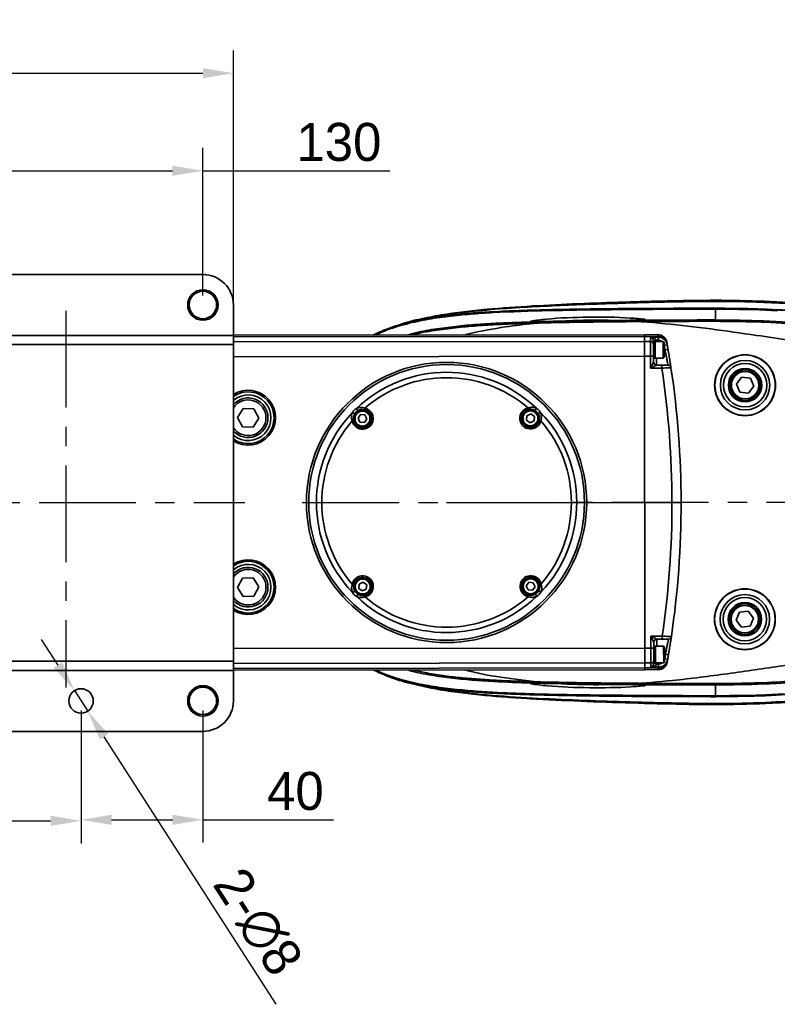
# Model space of a CAD drawing. Header units: millimetres. Extents: x 609 to 1177, y -109 to 470.
# Tile 39 of 40: x 821 to 871, y 369 to 434. Entities that reach past the tile are written whole.
import ezdxf

# ---------------------------------------------------------------- set-up
doc = ezdxf.new("R2010")
doc.units = ezdxf.units.MM
doc.header["$PDSIZE"] = -1
doc.linetypes.add('CENTER', pattern=[10.16, 6.35, -1.27, 1.27, -1.27])
doc.layers.add('中心线层', color=4, linetype='CENTER')
doc.dimstyles.new('ISO-25', dxfattribs={"dimtxt": 2.5, "dimasz": 2, "dimexe": 1.5, "dimexo": 0.625, "dimtad": 1, "dimdec": 1, "dimlfac": 5, "dimtxsty": 'Standard', "dimcen": 2.5, "dimclrd": 1, "dimclre": 1, "dimadec": 0, "dimazin": 0, "dimtfac": 1, "dimtdec": 1, "dimtmove": 0, "dimatfit": 3, "dimfxl": 1, "dimarcsym": 0})

# ---------------------------------------------------------------- blocks, each defined once
blk = doc.blocks.new('*D69')
at = {"color": 1, "lineweight": -2, "transparency": 16777216}
for p, q in [((797.346, 415.237), (797.346, 431.621)), ((835.346, 414.525), (835.346, 431.621)), ((799.346, 430.121), (833.346, 430.121))]:
    blk.add_line(p, q, dxfattribs=at)
at = {"color": 1, "transparency": 16777216}
for points in [[(799.346, 430.454), (799.346, 429.787), (797.346, 430.121)], [(833.346, 430.454), (833.346, 429.787), (835.346, 430.121)]]:
    blk.add_solid(points, dxfattribs=at)
at = {"layer": 'Defpoints', "color": 0, "transparency": 16777216}
for p in [(835.346, 430.121), (797.346, 414.612), (835.346, 413.9)]:
    blk.add_point(p, dxfattribs=at)
at = {"color": 0, "transparency": 16777216, "insert": (816.346, 431.996), "char_height": 2.5, "attachment_point": 5}
blk.add_mtext('190', dxfattribs=at)
blk = doc.blocks.new('*D73')
at = {"color": 1, "lineweight": -2, "transparency": 16777216}
for p, q in [((823.831, 391.255), (822.749, 392.937)), ((824.913, 389.573), (825.779, 388.227)), ((838.164, 368.975), (826.861, 386.545))]:
    blk.add_line(p, q, dxfattribs=at)
at = {"color": 1, "transparency": 16777216}
for points in [[(824.111, 391.435), (823.551, 391.075), (824.913, 389.573)], [(827.141, 386.726), (826.58, 386.365), (825.779, 388.227)]]:
    blk.add_solid(points, dxfattribs=at)
at = {"layer": 'Defpoints', "color": 0, "transparency": 16777216}
for p in [(824.913, 389.573), (825.779, 388.227)]:
    blk.add_point(p, dxfattribs=at)
at = {"color": 0, "transparency": 16777216, "insert": (836.923, 374.37), "char_height": 2.5, "attachment_point": 5, "rotation": 302.75371}
blk.add_mtext('2-∅8', dxfattribs=at)
blk = doc.blocks.new('*D76')
at = {"color": 1, "lineweight": -2, "transparency": 16777216}
for p, q in [((807.346, 415.525), (807.346, 425.215)), ((833.346, 415.525), (833.346, 425.215)), ((809.346, 423.715), (831.346, 423.715)), ((833.346, 423.715), (845.61, 423.715))]:
    blk.add_line(p, q, dxfattribs=at)
at = {"color": 1, "transparency": 16777216}
for points in [[(809.346, 424.049), (809.346, 423.382), (807.346, 423.715)], [(831.346, 424.049), (831.346, 423.382), (833.346, 423.715)]]:
    blk.add_solid(points, dxfattribs=at)
at = {"layer": 'Defpoints', "color": 0, "transparency": 16777216}
for p in [(833.346, 423.715), (807.346, 414.9), (833.346, 414.9)]:
    blk.add_point(p, dxfattribs=at)
at = {"color": 0, "transparency": 16777216, "insert": (842.277, 425.59), "char_height": 2.5, "attachment_point": 5}
blk.add_mtext('130', dxfattribs=at)
blk = doc.blocks.new('*D77')
at = {"color": 1, "lineweight": -2, "transparency": 16777216}
for p, q in [((803.346, 388.275), (803.346, 379.525)), ((825.346, 388.275), (825.346, 379.525)), ((805.346, 381.025), (823.346, 381.025))]:
    blk.add_line(p, q, dxfattribs=at)
at = {"color": 1, "transparency": 16777216}
for points in [[(805.346, 381.359), (805.346, 380.692), (803.346, 381.025)], [(823.346, 381.359), (823.346, 380.692), (825.346, 381.025)]]:
    blk.add_solid(points, dxfattribs=at)
at = {"layer": 'Defpoints', "color": 0, "transparency": 16777216}
for p in [(803.346, 388.9), (825.346, 388.9), (825.346, 381.025)]:
    blk.add_point(p, dxfattribs=at)
at = {"color": 0, "transparency": 16777216, "insert": (814.346, 382.9), "char_height": 2.5, "attachment_point": 5}
blk.add_mtext('110', dxfattribs=at)
blk = doc.blocks.new('*D78')
at = {"color": 1, "lineweight": -2, "transparency": 16777216}
for p, q in [((825.346, 388.275), (825.346, 379.594)), ((833.346, 388.275), (833.346, 379.594)), ((827.346, 381.094), (831.346, 381.094)), ((833.346, 381.094), (841.92, 381.094))]:
    blk.add_line(p, q, dxfattribs=at)
at = {"color": 1, "transparency": 16777216}
for points in [[(827.346, 381.427), (827.346, 380.761), (825.346, 381.094)], [(831.346, 381.427), (831.346, 380.761), (833.346, 381.094)]]:
    blk.add_solid(points, dxfattribs=at)
at = {"layer": 'Defpoints', "color": 0, "transparency": 16777216}
for p in [(825.346, 388.9), (833.346, 388.9), (833.346, 381.094)]:
    blk.add_point(p, dxfattribs=at)
at = {"color": 0, "transparency": 16777216, "insert": (839.42, 382.969), "char_height": 2.5, "attachment_point": 5}
blk.add_mtext('40', dxfattribs=at)

msp = doc.modelspace()

# ---------------------------------------------------------------- linework, layer by layer
at = {"color": 7, "linetype": 'Continuous', "lineweight": 35}
for p, q in [((833.34589, 416.90005), (799.34589, 416.90005)), ((797.34589, 412.90005), (835.34589, 412.90005)), ((835.34589, 412.30005), (797.34589, 412.30005)), ((797.34589, 391.50005), (835.34589, 391.50005)), ((797.34589, 390.90005), (835.34589, 390.90005)), ((799.34589, 386.90005), (833.34589, 386.90005))]:
    msp.add_line(p, q, dxfattribs=at)
at = {"linetype": 'Continuous', "lineweight": 35}
for p, q in [((835.34589, 412.90005), (835.34589, 414.90005)), ((866.99348, 414.62708), (866.99348, 413.9176)), ((872.60608, 414.48519), (869.85021, 414.6332)), ((835.34589, 412.9149), (862.33102, 412.95129)), ((835.34589, 412.90005), (835.34589, 412.30005)), ((862.33118, 412.83477), (835.34589, 412.79838)), ((862.33102, 412.95129), (863.21349, 412.95248)), ((862.33118, 412.83477), (862.33102, 412.95129)), ((863.2322, 412.83599), (862.33118, 412.83477)), ((862.33161, 412.51207), (862.33118, 412.83477)), ((862.73125, 412.78398), (863.24128, 412.78467)), ((862.73161, 412.51261), (862.73125, 412.78398)), ((863.12374, 412.5884), (862.92768, 412.54967)), ((863.24155, 412.58856), (863.12374, 412.5884)), ((863.2322, 412.83599), (863.21349, 412.95248)), ((863.24128, 412.78467), (863.2322, 412.83599)), ((863.24155, 412.58856), (863.24128, 412.78467)), ((835.34589, 412.47567), (862.33161, 412.51207)), ((835.34589, 391.50005), (835.34589, 412.30005)), ((862.33161, 412.51207), (862.73161, 412.51261)), ((862.33293, 411.53149), (862.33161, 412.51207)), ((862.73293, 411.53203), (862.73161, 412.51261)), ((863.13162, 412.50841), (862.93162, 412.50814)), ((862.93162, 412.50814), (862.93163, 412.5021)), ((863.03163, 412.50223), (862.93163, 412.5021)), ((862.93211, 412.14417), (862.93163, 412.5021)), ((862.93211, 412.14417), (862.93293, 411.5323)), ((863.57163, 412.50296), (863.03163, 412.50223)), ((863.03311, 411.40223), (863.03163, 412.50223)), ((863.13162, 412.50841), (863.13163, 412.50237)), ((863.63171, 412.44304), (863.57163, 412.50296)), ((863.57311, 411.40296), (863.57163, 412.50296)), ((863.63171, 412.44304), (863.63303, 411.46304)), ((863.69032, 411.95312), (863.63237, 411.95304)), ((863.63877, 412.25005), (863.83574, 412.28475)), ((863.69032, 411.95312), (863.88746, 411.98683)), ((863.80489, 412.45833), (863.82378, 412.35243)), ((862.33293, 411.53149), (835.34589, 411.49509)), ((862.73293, 411.53203), (862.33293, 411.53149)), ((862.35877, 392.37111), (862.33293, 411.53149)), ((862.73293, 411.53203), (862.93293, 411.5323)), ((862.73399, 410.75183), (862.73293, 411.53203)), ((862.93293, 411.5323), (862.93345, 411.1521)), ((862.93311, 411.4021), (863.03311, 411.40223)), ((863.03311, 411.40223), (863.57311, 411.40296)), ((863.13311, 411.40237), (863.13372, 410.95237)), ((863.57311, 411.40296), (863.63303, 411.46304)), ((862.73399, 410.75183), (862.93345, 411.1521)), ((863.13372, 410.95237), (862.73399, 410.75183)), ((863.47852, 410.75283), (862.73399, 410.75183)), ((863.13372, 410.95237), (863.47825, 410.95283)), ((863.47825, 410.95283), (863.47852, 410.75283)), ((868.72104, 410.16554), (868.37292, 409.70495)), ((869.29398, 410.09436), (868.72104, 410.16554)), ((869.51881, 409.56259), (869.29398, 410.09436)), ((868.37292, 409.70495), (868.59775, 409.17317)), ((869.17069, 409.10199), (869.51881, 409.56259)), ((868.59775, 409.17317), (869.17069, 409.10199)), ((835.6234, 407.52019), (835.98892, 408.10874)), ((835.98892, 408.10874), (836.68138, 408.08646)), ((836.68138, 408.08646), (837.00833, 407.47564)), ((843.95675, 408.02666), (843.97905, 408.12414)), ((854.71852, 408.04117), (854.69597, 408.1386)), ((835.95034, 406.90936), (835.6234, 407.52019)), ((837.00833, 407.47564), (836.6428, 406.88708)), ((843.53538, 407.46644), (843.70056, 407.70318)), ((843.65782, 407.20501), (843.53538, 407.46644)), ((843.70056, 407.70318), (843.98818, 407.6785)), ((844.11062, 407.41708), (843.94544, 407.18033)), ((843.98818, 407.6785), (844.11062, 407.41708)), ((854.59243, 407.3342), (854.61711, 407.62182)), ((854.61711, 407.62182), (854.87853, 407.74425)), ((854.87853, 407.74425), (855.11528, 407.57907)), ((855.11528, 407.57907), (855.0906, 407.29145)), ((836.6428, 406.88708), (835.95034, 406.90936)), ((843.23846, 407.30643), (843.14104, 407.28387)), ((843.94544, 407.18033), (843.65782, 407.20501)), ((854.82918, 407.16902), (854.59243, 407.3342)), ((855.0906, 407.29145), (854.82918, 407.16902)), ((855.43876, 407.32288), (855.53624, 407.30059)), ((835.95034, 396.95818), (835.6234, 396.34735)), ((836.6428, 396.98045), (835.95034, 396.95818)), ((837.00833, 396.3919), (836.6428, 396.98045)), ((836.68138, 395.78107), (837.00833, 396.3919)), ((843.25297, 396.54466), (843.15549, 396.56695)), ((843.57645, 396.28847), (843.60113, 396.57608)), ((843.60113, 396.57608), (843.86255, 396.69852)), ((843.86255, 396.69852), (844.0993, 396.53334)), ((844.0993, 396.53334), (844.07462, 396.24572)), ((854.58111, 396.45046), (854.74629, 396.6872)), ((854.70355, 396.18903), (854.58111, 396.45046)), ((854.74629, 396.6872), (855.03391, 396.66252)), ((855.15635, 396.4011), (854.99117, 396.16435)), ((855.03391, 396.66252), (855.15635, 396.4011)), ((855.45327, 396.56111), (855.55069, 396.58366)), ((835.6234, 396.34735), (835.98892, 395.7588)), ((835.98892, 395.7588), (836.68138, 395.78107)), ((843.8132, 396.12328), (843.57645, 396.28847)), ((844.07462, 396.24572), (843.8132, 396.12328)), ((843.97321, 395.82636), (843.99576, 395.72894)), ((854.99117, 396.16435), (854.70355, 396.18903)), ((854.73498, 395.84088), (854.71268, 395.74339)), ((868.35735, 394.19466), (868.58325, 394.72599)), ((868.58325, 394.72599), (869.15633, 394.79602)), ((869.15633, 394.79602), (869.50353, 394.33473)), ((868.70455, 393.73337), (868.35735, 394.19466)), ((869.27763, 393.8034), (868.70455, 393.73337)), ((869.50353, 394.33473), (869.27763, 393.8034)), ((862.75772, 393.15185), (863.50225, 393.15285)), ((862.95826, 392.75212), (862.75772, 393.15185)), ((862.75772, 393.15185), (863.15799, 392.95239)), ((862.75877, 392.37165), (862.75772, 393.15185)), ((863.50252, 392.95285), (863.50225, 393.15285)), ((862.95826, 392.75212), (862.95877, 392.37192)), ((863.0586, 392.50225), (862.9586, 392.50212)), ((863.5986, 392.50298), (863.0586, 392.50225)), ((863.06008, 391.40225), (863.0586, 392.50225)), ((863.50252, 392.95285), (863.15799, 392.95239)), ((863.15799, 392.95239), (863.1586, 392.50239)), ((863.65868, 392.44306), (863.5986, 392.50298)), ((863.60008, 391.40298), (863.5986, 392.50298)), ((835.34589, 392.33468), (862.35877, 392.37111)), ((862.35877, 392.37111), (862.75877, 392.37165)), ((862.3601, 391.39053), (862.35877, 392.37111)), ((862.75877, 392.37165), (862.95877, 392.37192)), ((862.76009, 391.39107), (862.75877, 392.37165)), ((862.95877, 392.37192), (862.9596, 391.76005)), ((863.65868, 392.44306), (863.66, 391.46306)), ((863.71729, 391.95314), (863.65934, 391.95306)), ((863.71729, 391.95314), (863.91452, 391.91996)), ((835.34589, 391.50005), (835.34589, 390.90005)), ((862.3601, 391.39053), (835.34589, 391.3541)), ((862.76009, 391.39107), (862.3601, 391.39053)), ((862.36053, 391.06782), (862.3601, 391.39053)), ((862.76046, 391.11969), (862.76009, 391.39107)), ((863.15243, 391.31634), (862.95626, 391.35453)), ((862.96008, 391.40212), (862.9596, 391.76005)), ((862.96008, 391.40212), (863.06008, 391.40225)), ((862.96008, 391.40212), (862.96009, 391.39608)), ((863.16009, 391.39635), (862.96009, 391.39608)), ((863.06008, 391.40225), (863.60008, 391.40298)), ((863.15243, 391.31634), (863.27023, 391.3165)), ((863.16008, 391.40239), (863.16009, 391.39635)), ((863.27023, 391.3165), (863.2705, 391.12038)), ((863.60008, 391.40298), (863.66, 391.46306)), ((863.66655, 391.65608), (863.8636, 391.6219)), ((863.85182, 391.55419), (863.83323, 391.44824)), ((835.34589, 391.03139), (862.36053, 391.06782)), ((862.36069, 390.95131), (835.34589, 390.91488)), ((835.34589, 388.90005), (835.34589, 390.90005)), ((844.60864, 390.92737), (845.17008, 390.65593)), ((862.36053, 391.06782), (863.26156, 391.06904)), ((862.36069, 390.95131), (862.36053, 391.06782)), ((863.24316, 390.9525), (862.36069, 390.95131)), ((863.2705, 391.12038), (862.76046, 391.11969)), ((863.24316, 390.9525), (863.26156, 391.06904)), ((863.26156, 391.06904), (863.2705, 391.12038)), ((866.99318, 389.23895), (866.99273, 389.94849)), ((866.65967, 388.71183), (866.87611, 388.6916)), ((866.96348, 388.69147), (866.74697, 388.71146)), ((866.87611, 388.6916), (866.96348, 388.69147)), ((867.15475, 388.69177), (866.99322, 388.70592)), ((866.99322, 388.69415), (867.02377, 388.69149)), ((867.02377, 388.69149), (867.15475, 388.69177)), ((867.21505, 388.69198), (867.36786, 388.69272)), ((867.42816, 388.69309), (867.64647, 388.69485)), ((867.72348, 388.69561), (868.80898, 388.7147)), ((867.98804, 389.19493), (869.23752, 389.22822)), ((868.80898, 388.7147), (868.63477, 388.73013)), ((869.45967, 388.78031), (869.45866, 388.7848)), ((869.91594, 388.75588), (870.09093, 388.76298)), ((870.09093, 388.76298), (870.06245, 388.76496)), ((870.27082, 388.7648), (870.37963, 388.76969)), ((870.48106, 388.7744), (870.60888, 388.78053)), ((870.63012, 388.78827), (870.77683, 388.78894)), ((870.77683, 388.78894), (870.89937, 388.79532))]:
    msp.add_line(p, q, dxfattribs=at)
msp.add_line((849.34587, 401.93377), (864.74587, 401.93377))
at = {"linetype": 'Continuous', "lineweight": 35, "flags": 128}
for points in [[(871.0663, 414.52473), (869.8876, 414.57522), (868.52992, 414.612), (866.99348, 414.62708)], [(866.99318, 389.23895), (867.93952, 389.24487), (869.03724, 389.26505), (870.28618, 389.30591), (871.54251, 389.36674)]]:
    msp.add_lwpolyline(points, dxfattribs=at)
at = {"color": 7, "linetype": 'Continuous', "lineweight": 35}
for centre, radius in [((833.34589, 414.90005), 1), ((833.34589, 414.90005), 0.9), ((825.34589, 388.90005), 0.8), ((833.34589, 388.90005), 1), ((833.34589, 388.90005), 0.9)]:
    msp.add_circle(centre, radius, dxfattribs=at)
at = {"linetype": 'Continuous', "lineweight": 35}
for centre, radius in [((868.94587, 409.63377), 2), ((868.94587, 409.63377), 1.98246), ((868.94587, 409.63377), 1.62314), ((849.34587, 401.93377), 9.2), ((849.34587, 401.93377), 9.05355), ((868.94587, 409.63377), 1.4249), ((868.94587, 409.63377), 1.1), ((868.94587, 409.63377), 1), ((868.94587, 409.63377), 0.9), ((843.823, 407.44176), 0.58), ((854.85386, 407.45663), 0.58), ((843.823, 407.44176), 0.55), ((843.823, 407.44176), 0.49), ((854.85386, 407.45663), 0.55), ((854.85386, 407.45663), 0.49), ((843.83788, 396.4109), 0.58), ((843.83788, 396.4109), 0.55), ((843.83788, 396.4109), 0.49), ((854.86873, 396.42578), 0.58), ((854.86873, 396.42578), 0.55), ((854.86873, 396.42578), 0.49), ((868.93044, 394.26469), 2), ((868.93044, 394.26469), 1.98246), ((868.93044, 394.26469), 1.62314), ((868.93044, 394.26469), 1.4249), ((868.93044, 394.26469), 1.1), ((868.93044, 394.26469), 1), ((868.93044, 394.26469), 0.9)]:
    msp.add_circle(centre, radius, dxfattribs=at)
at = {"color": 7, "linetype": 'Continuous', "lineweight": 35}
for centre, radius, start, end in [((833.34589, 414.90005), 2, 0, 90), ((833.34589, 388.90005), 2, 270, 0), ((833.54589, 386.70916), 0.2, 95.2083991, 107.4740374)]:
    msp.add_arc(centre, radius, start, end, dxfattribs=at)
at = {"linetype": 'Continuous', "lineweight": 35}
for centre, radius, start, end in [((833.54589, 417.09094), 0.2, 252.5290335, 264.808547), ((863.2143, 412.35248), 0.6, 10.1608224, 90.0772658), ((863.24212, 412.24449), 0.59159, 10.5133171, 90.9605358), ((862.7338, 412.31453), 0.19809, 0.6445333, 90.633517), ((804.74591, 401.87362), 59.8, 9.7037261, 9.9924716), ((804.74591, 401.87362), 60, 9.9924716, 10.0581023), ((804.74591, 401.87362), 60, 9.7037261, 9.9924716), ((863.13345, 411.15237), 0.2, 180.0772658, 270.0772658), ((804.74591, 401.87362), 59.4, 351.5576416, 8.5968901), ((863.88295, 410.75338), 0.2, 8.5394832, 90.0772658), ((804.74591, 401.87362), 60, 351.6150485, 8.5394832), ((849.34587, 401.93377), 8.54645, 46.3647595, 133.7897721), ((849.34587, 401.93377), 8.19289, 49.2304897, 130.924042), ((836.31586, 407.49791), 1.8, 237.3929186, 122.6070814), ((836.31586, 407.49791), 1.7, 235.2097777, 124.7902223), ((836.31586, 407.49791), 1.5, 229.7105089, 130.2894911), ((836.31586, 407.49791), 1.3, 221.7433649, 138.2566351), ((836.31586, 407.49791), 1.17, 213.9999241, 146.0000759), ((843.823, 407.44176), 0.7, 193.0353027, 77.119229), ((843.823, 407.44176), 0.6, 193.0353027, 77.119229), ((843.6347, 408.1433), 0.207, 191.1388766, 239.4405817), ((854.85386, 407.45663), 0.7, 103.0353027, 347.119229), ((854.85386, 407.45663), 0.6, 103.0353027, 347.119229), ((855.04026, 408.15868), 0.207, 300.71395, 349.0156551), ((849.34587, 401.93377), 8.54645, 136.3647595, 223.7897721), ((843.12095, 407.62816), 0.207, 30.71395, 79.0156551), ((855.5554, 407.64493), 0.207, 101.1388766, 149.4405817), ((849.34587, 401.93377), 8.54645, 316.3647595, 43.7897721), ((849.34587, 401.93377), 8.19289, 139.2304897, 220.924042), ((849.34587, 401.93377), 8.19289, 319.2304897, 40.924042), ((836.31586, 396.36962), 1.8, 237.3929186, 122.6070814), ((836.31586, 396.36962), 1.7, 235.2097778, 124.7902222), ((836.31586, 396.36962), 1.5, 229.710509, 130.289491), ((836.31586, 396.36962), 1.3, 221.7433651, 138.2566349), ((836.31586, 396.36962), 1.17, 213.9999243, 146.0000757), ((843.83788, 396.4109), 0.7, 283.0353027, 167.119229), ((854.86873, 396.42578), 0.7, 13.0353027, 257.119229), ((854.86873, 396.42578), 0.6, 13.0353027, 257.119229), ((843.83788, 396.4109), 0.6, 283.0353027, 167.119229), ((843.13633, 396.22261), 0.207, 281.1388766, 329.4405817), ((843.65147, 395.70886), 0.207, 120.71395, 169.0156551), ((849.34587, 401.93377), 8.54645, 226.3647595, 313.7897721), ((849.34587, 401.93377), 8.19289, 229.2304897, 310.924042), ((855.05703, 395.72424), 0.207, 11.1388766, 59.4405817), ((855.57078, 396.23938), 0.207, 210.71395, 259.0156551), ((863.15826, 392.75239), 0.2, 90.0772658, 180.0772658), ((863.90668, 393.1534), 0.2, 270.0772658, 351.6150485), ((804.74591, 401.87362), 59.8, 350.1620601, 350.4508056), ((804.74591, 401.87362), 60, 350.1620601, 350.4508056), ((862.76175, 391.58915), 0.19809, 269.5210147, 359.5099984), ((863.24235, 391.5525), 0.6, 270.0772658, 349.9937092), ((863.26988, 391.66057), 0.59159, 269.1939959, 349.6412146), ((804.74591, 401.87362), 60, 350.0964294, 350.1620601)]:
    msp.add_arc(centre, radius, start, end, dxfattribs=at)
for centre, major_axis, ratio, start_param, end_param in [((862.73151, 412.58787), (-0.15789, 0.18231), 0.67433497, 4.00189705, 5.37529781), ((862.73151, 412.58787), (0.3993, -0.0508), 0.48418546, 0.25957306, 1.63297382), ((862.73162, 412.50787), (-0.00029, 0.21181), 0.94426287, 4.71238898, 4.90978454), ((862.73162, 412.50787), (0.00055, -0.40792), 0.98058068, 1.57079633, 1.76819189), ((862.7602, 391.31581), (0.15739, 0.18274), 0.67433497, 4.04948015, 5.42288092), ((862.7602, 391.31581), (0.39916, 0.05187), 0.48418546, 4.65021148, 6.02361225), ((862.76009, 391.39581), (-0.00029, 0.21181), 0.94426287, 4.51499342, 4.71238898), ((862.76009, 391.39581), (0.00055, -0.40792), 0.98058068, 1.37340077, 1.57079633)]:
    msp.add_ellipse(centre, major_axis=major_axis, ratio=ratio, start_param=start_param, end_param=end_param, dxfattribs=at)
for points, knots in [([(866.99322, 415.21221), (866.05791, 415.20308), (864.18728, 415.18481), (861.31329, 415.10316), (858.37103, 415.0027), (855.36082, 414.86588), (852.3549, 414.66746), (849.85452, 414.40702), (847.87944, 414.04657), (846.84353, 413.81031), (846.31826, 413.62523), (846.26654, 413.60701)], [0, 0, 0, 0, 0.134641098, 0.269285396, 0.413860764, 0.558436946, 0.703010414, 0.847560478, 0.919839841, 0.992106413, 1, 1, 1, 1]), ([(847.454, 413.88549), (847.80649, 413.97365), (848.85534, 414.23598), (850.64509, 414.44863), (852.78695, 414.64982), (854.9358, 414.78387), (857.08581, 414.88533), (859.23676, 414.96747), (862.00972, 415.05382), (865.40456, 415.14351), (869.4237, 415.14109), (873.10227, 414.91992), (876.43075, 414.5491), (878.90905, 414.13522), (880.87191, 413.70847), (882.10184, 413.38399), (882.97035, 413.13079), (883.46402, 412.97658), (883.80819, 412.86413), (884.07744, 412.76536), (884.21767, 412.70248), (884.22677, 412.6878), (884.22965, 412.68315)], [0, 0, 0, 0, 0.02889602, 0.0859813, 0.14307274, 0.20016746, 0.25726173, 0.31435647, 0.37145101, 0.47802645, 0.5845936, 0.69115425, 0.77107992, 0.85099915, 0.89096394, 0.93087122, 0.95221573, 0.96294627, 0.97365751, 0.98435688, 0.99504864, 1, 1, 1, 1]), ([(883.11629, 413.13009), (883.07238, 413.14439), (882.71047, 413.26225), (881.96705, 413.4744), (880.92533, 413.74081), (879.85449, 413.98312), (878.77935, 414.19861), (877.35203, 414.45082), (875.56839, 414.70899), (873.07278, 414.97544), (870.21322, 415.17034), (868.06654, 415.19825), (866.99322, 415.21221)], [0, 0, 0, 0, 0.00884098, 0.07287494, 0.14003332, 0.20721681, 0.27440369, 0.34158526, 0.47355075, 0.60551672, 0.80276092, 1, 1, 1, 1]), ([(866.99322, 414.6891), (865.77664, 414.68662), (863.34326, 414.68167), (859.69208, 414.65459), (856.03671, 414.60198), (853.10788, 414.51144), (850.90746, 414.3682), (849.43443, 414.2243), (847.9581, 414.01104), (846.49032, 413.67976), (845.34717, 413.31705), (844.72674, 413.0095), (844.56096, 412.92733)], [0, 0, 0, 0, 0.16123539, 0.3224998, 0.48390213, 0.64574288, 0.71077078, 0.77610335, 0.8418715, 0.90827507, 0.97549175, 1, 1, 1, 1]), ([(866.99337, 414.62708), (865.77753, 414.62461), (863.34569, 414.61966), (859.69689, 414.59262), (856.04448, 414.5401), (853.11861, 414.44977), (850.92137, 414.30707), (849.4517, 414.16382), (847.97989, 413.95207), (846.51888, 413.62208), (845.41743, 413.27761), (844.83479, 412.99134), (844.70489, 412.92752)], [0, 0, 0, 0, 0.16226485, 0.32455333, 0.48697337, 0.64977101, 0.71514875, 0.78079286, 0.84682101, 0.91340038, 0.9806925, 1, 1, 1, 1]), ([(857.07987, 414.6086), (856.89782, 414.60529), (856.41122, 414.59644), (855.59997, 414.57778), (854.58344, 414.54943), (853.65055, 414.51876), (853.04283, 414.48685), (852.82213, 414.47526)], [0, 0, 0, 0, 0.128220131, 0.3427282, 0.571449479, 0.844364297, 1, 1, 1, 1]), ([(869.71999, 414.63918), (868.68122, 414.65995), (866.87465, 414.69607), (865.06779, 414.68341), (864.29985, 414.67803)], [0, 0, 0, 0, 0.574989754, 1, 1, 1, 1]), ([(866.99323, 389.17699), (867.96533, 389.18722), (869.89539, 389.20753), (872.76612, 389.36633), (875.58781, 389.6258), (878.35599, 390.00473), (881.06436, 390.51611), (883.70182, 391.18726), (885.89943, 391.94174), (887.66398, 392.72462), (889.02754, 393.45778), (890.20831, 394.23641), (891.20753, 395.03856), (892.03531, 395.83962), (892.77189, 396.72532), (893.39154, 397.69571), (893.86733, 398.73923), (894.18658, 399.82978), (894.36015, 400.93816), (894.40577, 402.04583), (894.33645, 403.1441), (894.14127, 404.22313), (893.81196, 405.26516), (893.34649, 406.24522), (892.76409, 407.14519), (892.09212, 407.96007), (891.35336, 408.6923), (890.48161, 409.4215), (889.47227, 410.12772), (888.32868, 410.79536), (886.97035, 411.46606), (885.3946, 412.10472), (883.60918, 412.68589), (881.8326, 413.15688), (879.73482, 413.61383), (877.32821, 414.01667), (874.63208, 414.33962), (872.01321, 414.5472), (869.47566, 414.66678), (867.81129, 414.68175), (866.99344, 414.6891)], [0, 0, 0, 0, 0.04391791, 0.0871976, 0.12985777, 0.17191166, 0.21338509, 0.2543214, 0.29477809, 0.31818777, 0.34147204, 0.36464838, 0.3819829, 0.39929626, 0.41660655, 0.43391247, 0.45115982, 0.46824262, 0.48508995, 0.5017233, 0.51823625, 0.53471279, 0.55114375, 0.56746413, 0.58358014, 0.59945381, 0.61509284, 0.63050871, 0.65075227, 0.67067008, 0.69028232, 0.71915124, 0.74740225, 0.77506307, 0.80215715, 0.84437886, 0.88525252, 0.92480474, 0.96304983, 1, 1, 1, 1]), ([(866.99337, 414.62708), (866.99336, 414.64711), (866.99335, 414.68716), (866.99337, 414.68845), (866.99338, 414.6891)], [0, 0, 0, 0, 0.50000002, 1, 1, 1, 1]), ([(866.99348, 414.62708), (866.99348, 414.64904), (866.99348, 414.68836), (866.99345, 414.68887), (866.99344, 414.6891)], [0, 0, 0, 0, 0.55851947, 1, 1, 1, 1]), ([(866.99347, 413.9176), (865.41508, 413.91401), (862.25816, 413.90681), (857.52266, 413.85891), (853.89076, 413.77753), (851.36754, 413.62784), (849.94834, 413.5074), (848.53724, 413.31526), (847.48338, 413.13916), (846.92012, 412.96419), (846.81121, 412.93036)], [0, 0, 0, 0, 0.23386359, 0.46774561, 0.70171901, 0.77196774, 0.84226543, 0.91263911, 0.98310804, 1, 1, 1, 1]), ([(866.99348, 413.83001), (866.48194, 413.82939), (865.42846, 413.82813), (863.80974, 413.82193), (862.17983, 413.81312), (860.55784, 413.80065), (859.07666, 413.78498), (857.72661, 413.76575), (856.48794, 413.74331), (855.26089, 413.71491), (854.01856, 413.67572), (852.71828, 413.62075), (851.35496, 413.53897), (849.93639, 413.41869), (848.53142, 413.22236), (847.58687, 413.07465), (847.12039, 412.93335), (847.11186, 412.93077)], [0, 0, 0, 0, 0.07698509, 0.1585448, 0.24361393, 0.32228468, 0.40265565, 0.46653731, 0.52548315, 0.58910174, 0.65125154, 0.71254203, 0.78495098, 0.85681084, 0.92664871, 0.99865894, 1, 1, 1, 1]), ([(848.98552, 414.14541), (848.82237, 414.12611), (848.59458, 414.09918), (848.36944, 414.0558), (848.30555, 414.04349)], [0, 0, 0, 0, 0.716256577, 1, 1, 1, 1]), ([(878.63749, 411.46469), (877.15118, 411.7316), (874.17832, 412.26546), (870.18743, 412.83367), (866.69244, 413.33738), (863.68291, 413.69716), (861.04749, 413.88472), (858.79666, 413.91521), (856.93058, 413.85517), (855.06343, 413.70818), (853.04528, 413.44382), (851.53807, 413.19594), (850.67016, 412.96469), (850.56027, 412.93542)], [0, 0, 0, 0, 0.1599375, 0.31990163, 0.42693504, 0.53396335, 0.64088946, 0.7066026, 0.77231346, 0.83859248, 0.9048717, 0.98795519, 1, 1, 1, 1]), ([(854.85766, 413.8489), (855.20336, 413.89208), (856.45579, 414.04852), (858.64918, 414.11793), (860.81812, 414.10023), (862.06739, 413.99383), (862.39031, 413.96633)], [0, 0, 0, 0, 0.13846555, 0.50164252, 0.87118349, 1, 1, 1, 1]), ([(866.99273, 389.94849), (868.05589, 389.96021), (870.18227, 389.98366), (873.36695, 390.18215), (876.54089, 390.51232), (879.69369, 391.01371), (882.29016, 391.6046), (884.33019, 392.21675), (885.83437, 392.75987), (887.30006, 393.4032), (888.71039, 394.16379), (889.87565, 394.94797), (890.80286, 395.71596), (891.51826, 396.42195), (892.15807, 397.19955), (892.70104, 398.0496), (893.1245, 398.96644), (893.41552, 399.93299), (893.58148, 400.92722), (893.63297, 401.9327), (893.58144, 402.93816), (893.41582, 403.93245), (893.12506, 404.89912), (892.7012, 405.81574), (892.15861, 406.6661), (891.51869, 407.4436), (890.80328, 408.1496), (889.87619, 408.91764), (888.71122, 409.70232), (887.30045, 410.46216), (885.83495, 411.10558), (884.33142, 411.65015), (882.29113, 412.26155), (879.69457, 412.85241), (876.54156, 413.35348), (873.36766, 413.68444), (870.18289, 413.88101), (868.05658, 413.90541), (866.99348, 413.9176)], [0, 0, 0, 0, 0.04985058, 0.0997032, 0.14956372, 0.1994365, 0.24932209, 0.27429039, 0.29927355, 0.32426789, 0.34928035, 0.37431879, 0.38998597, 0.40567822, 0.42137931, 0.43710804, 0.45284662, 0.4685796, 0.48429792, 0.49999927, 0.51570231, 0.53142045, 0.54715291, 0.56289251, 0.57861953, 0.59432482, 0.61001325, 0.62568104, 0.65072043, 0.67573225, 0.70072704, 0.72570602, 0.75067168, 0.80056429, 0.8504378, 0.90029838, 0.95015167, 1, 1, 1, 1]), ([(866.99276, 390.03608), (867.75638, 390.04214), (869.2745, 390.05418), (871.55154, 390.15445), (873.8281, 390.31902), (876.09748, 390.55853), (878.36831, 390.88427), (880.59386, 391.30216), (882.58302, 391.78367), (884.31256, 392.30301), (885.81797, 392.84764), (887.27755, 393.48982), (888.67485, 394.24507), (889.73636, 394.96038), (890.49149, 395.57003), (890.98418, 396.01533), (891.53006, 396.57329), (892.09134, 397.2569), (892.62697, 398.09835), (893.04238, 398.99773), (893.32833, 399.94767), (893.49385, 400.93113), (893.54552, 401.92765), (893.49404, 402.93054), (893.32978, 403.91478), (893.04218, 404.8695), (892.67287, 405.66797), (892.27544, 406.32465), (891.88576, 406.86261), (891.45273, 407.37181), (890.98466, 407.85018), (890.49202, 408.29544), (889.75426, 408.89129), (888.70487, 409.603), (887.30858, 410.36157), (885.82899, 411.01408), (884.313, 411.56411), (882.45889, 412.12011), (880.22553, 412.64741), (877.6098, 413.10676), (874.9658, 413.44193), (872.313, 413.66792), (869.66094, 413.80404), (867.88326, 413.82135), (866.99348, 413.83001)], [0, 0, 0, 0, 0.03595958, 0.0714896, 0.10731251, 0.14343457, 0.17893054, 0.21531907, 0.25003291, 0.27525651, 0.30032538, 0.32537739, 0.35028027, 0.37503495, 0.38552081, 0.39596547, 0.40629002, 0.422259, 0.43752392, 0.45314153, 0.46875737, 0.48410041, 0.49999731, 0.51565652, 0.53130405, 0.54687455, 0.56247099, 0.57259047, 0.58298394, 0.59371815, 0.60403873, 0.61448064, 0.62497119, 0.6486791, 0.67406882, 0.69970397, 0.72476052, 0.74996705, 0.79082248, 0.83274388, 0.87497965, 0.91628803, 0.95809948, 1, 1, 1, 1]), ([(866.99348, 413.83001), (866.99348, 413.8396), (866.99348, 413.85787), (866.99348, 413.88446), (866.99347, 413.90423), (866.99347, 413.913), (866.99347, 413.9176)], [0, 0, 0, 0, 0.26251384, 0.49999994, 0.73748608, 1, 1, 1, 1]), ([(846.2671, 413.60784), (846.0447, 413.53986), (845.71091, 413.43784), (845.39378, 413.29294), (845.28796, 413.24459)], [0, 0, 0, 0, 0.66631178, 1, 1, 1, 1]), ([(845.01246, 413.14351), (844.98487, 413.13377), (844.82318, 413.07665), (844.67186, 412.99501), (844.54636, 412.92731)], [0, 0, 0, 0, 0.17063752, 1, 1, 1, 1]), ([(863.24128, 412.78467), (863.30809, 412.77837), (863.44146, 412.76578), (863.61993, 412.66479), (863.75741, 412.51495), (863.81767, 412.37651), (863.83325, 412.29737), (863.83574, 412.28475)], [0, 0, 0, 0, 0.23712225, 0.47339901, 0.71169165, 0.95402542, 1, 1, 1, 1]), ([(863.48758, 412.50285), (863.45052, 412.5274), (863.37583, 412.57689), (863.28654, 412.58465), (863.24155, 412.58856)], [0, 0, 0, 0, 0.49615069, 1, 1, 1, 1]), ([(863.88268, 410.95338), (863.88189, 410.95775), (863.87984, 410.96915), (863.85892, 411.08501), (863.81699, 411.31107), (863.75911, 411.61322), (863.71326, 411.83977), (863.69032, 411.95312)], [0, 0, 0, 0, 0.13261588, 0.34613035, 0.56259424, 0.78115862, 1, 1, 1, 1]), ([(863.88746, 411.98683), (863.91051, 411.85033), (863.9566, 411.57738), (864.01475, 411.21362), (864.05687, 410.94151), (864.07788, 410.80206), (864.07994, 410.78834), (864.08073, 410.78308)], [0, 0, 0, 0, 0.21854362, 0.43699856, 0.6535352, 0.86723993, 1, 1, 1, 1]), ([(863.47825, 410.95283), (863.50949, 410.95288), (863.58588, 410.95298), (863.69981, 410.95313), (863.80092, 410.95327), (863.86947, 410.95336), (863.87828, 410.95337), (863.88268, 410.95338)], [0, 0, 0, 0, 0.14877732, 0.36374151, 0.57650049, 0.7882324, 1, 1, 1, 1]), ([(864.08073, 410.78308), (864.07418, 410.78275), (864.0611, 410.7821), (863.9591, 410.777), (863.80858, 410.76946), (863.63885, 410.76093), (863.52504, 410.75518), (863.47852, 410.75283)], [0, 0, 0, 0, 0.2123801, 0.42446093, 0.6371568, 0.85166574, 1, 1, 1, 1]), ([(843.1604, 407.83137), (843.19304, 407.88099), (843.25838, 407.9803), (843.36347, 408.06362), (843.42272, 408.09814), (843.4316, 408.10331)], [0, 0, 0, 0, 0.45919461, 0.91897791, 1, 1, 1, 1]), ([(843.4316, 408.10331), (843.46218, 408.11636), (843.55993, 408.15808), (843.73042, 408.17723), (843.88758, 408.15366), (843.96573, 408.12844), (843.97905, 408.12414)], [0, 0, 0, 0, 0.18037816, 0.57676268, 0.9278513, 1, 1, 1, 1]), ([(843.95675, 408.02666), (843.90191, 408.03501), (843.84021, 408.0444), (843.72157, 408.03625), (843.63091, 408.01652), (843.55402, 407.97751), (843.52946, 407.96505)], [0, 0, 0, 0, 0.3614081, 0.40663252, 0.81041818, 1, 1, 1, 1]), ([(854.69597, 408.1386), (854.77139, 408.15774), (854.93303, 408.19878), (855.11818, 408.17355), (855.21941, 408.12967), (855.24347, 408.11924)], [0, 0, 0, 0, 0.40002894, 0.85737931, 1, 1, 1, 1]), ([(855.14598, 407.98071), (855.12659, 407.99063), (855.04695, 408.03132), (854.9053, 408.06701), (854.77664, 408.04921), (854.71852, 408.04117)], [0, 0, 0, 0, 0.15006865, 0.61611465, 1, 1, 1, 1]), ([(855.24347, 408.11924), (855.29309, 408.08659), (855.3924, 408.02125), (855.47572, 407.91616), (855.51024, 407.85691), (855.51541, 407.84803)], [0, 0, 0, 0, 0.45919461, 0.91897791, 1, 1, 1, 1]), ([(843.14104, 407.28387), (843.12189, 407.35929), (843.08085, 407.52094), (843.10609, 407.70608), (843.14997, 407.80731), (843.1604, 407.83137)], [0, 0, 0, 0, 0.40002894, 0.85737931, 1, 1, 1, 1]), ([(843.29892, 407.73389), (843.28901, 407.71449), (843.24831, 407.63486), (843.21262, 407.4932), (843.23042, 407.36454), (843.23846, 407.30643)], [0, 0, 0, 0, 0.15006865, 0.61611465, 1, 1, 1, 1]), ([(843.52946, 407.96505), (843.52191, 407.96067), (843.47184, 407.93164), (843.38181, 407.86045), (843.32655, 407.77608), (843.29892, 407.73389)], [0, 0, 0, 0, 0.08155854, 0.54066064, 1, 1, 1, 1]), ([(855.37715, 407.75018), (855.37277, 407.75773), (855.34374, 407.8078), (855.27255, 407.89783), (855.18818, 407.95308), (855.14598, 407.98071)], [0, 0, 0, 0, 0.08155854, 0.54066064, 1, 1, 1, 1]), ([(855.43876, 407.32288), (855.44711, 407.37772), (855.4565, 407.43943), (855.44834, 407.55807), (855.42861, 407.64872), (855.38961, 407.72561), (855.37715, 407.75018)], [0, 0, 0, 0, 0.3614081, 0.40663252, 0.81041818, 1, 1, 1, 1]), ([(855.51541, 407.84803), (855.52846, 407.81746), (855.57018, 407.7197), (855.58933, 407.54921), (855.56576, 407.39205), (855.54054, 407.31391), (855.53624, 407.30059)], [0, 0, 0, 0, 0.18037816, 0.57676268, 0.9278513, 1, 1, 1, 1]), ([(843.17632, 396.0195), (843.16328, 396.05008), (843.12155, 396.14784), (843.1024, 396.31833), (843.12597, 396.47549), (843.15119, 396.55363), (843.15549, 396.56695)], [0, 0, 0, 0, 0.18037816, 0.57676268, 0.9278513, 1, 1, 1, 1]), ([(843.25297, 396.54466), (843.24462, 396.48981), (843.23523, 396.42811), (843.24339, 396.30947), (843.26312, 396.21881), (843.30212, 396.14193), (843.31458, 396.11736)], [0, 0, 0, 0, 0.3614081, 0.40663252, 0.81041818, 1, 1, 1, 1]), ([(855.39281, 396.13365), (855.40272, 396.15305), (855.44342, 396.23268), (855.47911, 396.37433), (855.46131, 396.503), (855.45327, 396.56111)], [0, 0, 0, 0, 0.15006865, 0.61611465, 1, 1, 1, 1]), ([(855.55069, 396.58366), (855.56984, 396.50824), (855.61088, 396.3466), (855.58564, 396.16145), (855.54177, 396.06023), (855.53134, 396.03617)], [0, 0, 0, 0, 0.40002894, 0.85737931, 1, 1, 1, 1]), ([(843.44826, 395.7483), (843.39864, 395.78095), (843.29933, 395.84628), (843.21601, 395.95137), (843.1815, 396.01063), (843.17632, 396.0195)], [0, 0, 0, 0, 0.45919461, 0.91897791, 1, 1, 1, 1]), ([(843.31458, 396.11736), (843.31896, 396.10981), (843.34799, 396.05974), (843.41918, 395.96971), (843.50355, 395.91446), (843.54575, 395.88682)], [0, 0, 0, 0, 0.081558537, 0.540660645, 1, 1, 1, 1]), ([(843.99576, 395.72894), (843.92034, 395.70979), (843.7587, 395.66875), (843.57355, 395.69399), (843.47233, 395.73787), (843.44826, 395.7483)], [0, 0, 0, 0, 0.400028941, 0.857379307, 1, 1, 1, 1]), ([(843.54575, 395.88682), (843.56514, 395.87691), (843.64478, 395.83622), (843.78643, 395.80052), (843.91509, 395.81832), (843.97321, 395.82636)], [0, 0, 0, 0, 0.15006865, 0.61611465, 1, 1, 1, 1]), ([(855.26013, 395.76423), (855.22956, 395.75118), (855.1318, 395.70945), (854.96131, 395.69031), (854.80415, 395.71388), (854.72601, 395.73909), (854.71268, 395.74339)], [0, 0, 0, 0, 0.18037816, 0.57676268, 0.9278513, 1, 1, 1, 1]), ([(854.73498, 395.84088), (854.78982, 395.83253), (854.85153, 395.82313), (854.97016, 395.83129), (855.06082, 395.85102), (855.13771, 395.89002), (855.16227, 395.90249)], [0, 0, 0, 0, 0.3614081, 0.40663252, 0.81041818, 1, 1, 1, 1]), ([(855.16227, 395.90249), (855.16983, 395.90687), (855.2199, 395.9359), (855.30992, 396.00708), (855.36518, 396.09145), (855.39281, 396.13365)], [0, 0, 0, 0, 0.08155854, 0.54066064, 1, 1, 1, 1]), ([(855.53134, 396.03617), (855.49869, 395.98654), (855.43335, 395.88724), (855.32826, 395.80391), (855.26901, 395.7694), (855.26013, 395.76423)], [0, 0, 0, 0, 0.45919461, 0.91897791, 1, 1, 1, 1]), ([(863.50225, 393.15285), (863.57054, 393.14959), (863.70722, 393.14306), (863.88904, 393.13442), (864.02511, 393.12798), (864.09499, 393.12468), (864.10189, 393.12436), (864.10455, 393.12423)], [0, 0, 0, 0, 0.21706422, 0.43444939, 0.65113368, 0.86592116, 1, 1, 1, 1]), ([(863.90695, 392.9534), (863.90517, 392.95339), (863.90053, 392.95339), (863.85355, 392.95332), (863.76214, 392.9532), (863.64007, 392.95304), (863.54837, 392.95291), (863.50252, 392.95285)], [0, 0, 0, 0, 0.13367763, 0.34798772, 0.5645817, 0.78231023, 1, 1, 1, 1]), ([(863.71729, 391.95314), (863.73286, 392.03083), (863.77069, 392.21965), (863.82463, 392.50128), (863.87081, 392.75111), (863.90119, 392.92072), (863.90503, 392.94251), (863.90695, 392.9534)], [0, 0, 0, 0, 0.15036382, 0.36544998, 0.57789916, 0.78904147, 1, 1, 1, 1]), ([(864.10455, 393.12423), (864.10262, 393.11112), (864.09877, 393.0849), (864.06834, 392.88077), (864.02209, 392.58005), (863.96805, 392.24095), (863.93012, 392.0135), (863.91452, 391.91996)], [0, 0, 0, 0, 0.21118223, 0.42247827, 0.63494254, 0.84985754, 1, 1, 1, 1]), ([(850.54596, 390.93538), (850.65123, 390.90723), (851.52453, 390.67372), (853.31727, 390.37685), (855.91169, 390.06365), (858.65497, 389.9365), (861.41549, 389.99753), (864.47428, 390.24763), (867.8076, 390.6773), (871.42204, 391.21292), (875.03913, 391.7465), (877.43799, 392.18406), (878.63737, 392.40283)], [0, 0, 0, 0, 0.01153568, 0.09569462, 0.19194174, 0.28818875, 0.38612167, 0.48408041, 0.61295839, 0.74186123, 0.8709372, 1, 1, 1, 1]), ([(863.27023, 391.3165), (863.32041, 391.32111), (863.40858, 391.32921), (863.47992, 391.38068), (863.51066, 391.40286)], [0, 0, 0, 0, 0.56909884, 1, 1, 1, 1]), ([(863.8636, 391.6219), (863.84507, 391.55508), (863.80796, 391.42126), (863.67125, 391.25887), (863.4959, 391.15215), (863.35342, 391.12151), (863.27954, 391.1205), (863.2705, 391.12038)], [0, 0, 0, 0, 0.24552195, 0.49169387, 0.736396, 0.96773555, 1, 1, 1, 1]), ([(844.56371, 390.92731), (844.72393, 390.84868), (845.33963, 390.5465), (846.47716, 390.18752), (847.94569, 389.85731), (849.42278, 389.64371), (850.8967, 389.49936), (853.50417, 389.32996), (857.24753, 389.23959), (862.12267, 389.18868), (865.36997, 389.18089), (866.99322, 389.17699)], [0, 0, 0, 0, 0.02364804, 0.09087852, 0.15733273, 0.22316158, 0.28855021, 0.35363957, 0.56951241, 0.78480812, 1, 1, 1, 1]), ([(844.70755, 390.9275), (844.83164, 390.86713), (845.40934, 390.58605), (846.50508, 390.24527), (847.96693, 389.91626), (849.43954, 389.70416), (850.91009, 389.5604), (853.5141, 389.39164), (857.25403, 389.30144), (862.12533, 389.25063), (865.37041, 389.24284), (866.99248, 389.23895)], [0, 0, 0, 0, 0.01841558, 0.08573274, 0.15237155, 0.21846039, 0.28416303, 0.34960773, 0.56678005, 0.78345361, 1, 1, 1, 1]), ([(845.35019, 390.59139), (845.40389, 390.56737), (845.93761, 390.32862), (847.0009, 390.02417), (848.50993, 389.68912), (850.01021, 389.46143), (851.4905, 389.29399), (852.95305, 389.16676), (855.03852, 389.02318), (857.74522, 388.89081), (861.08888, 388.77124), (864.43506, 388.68089), (867.79398, 388.63567), (870.36881, 388.72348), (872.15675, 388.83742), (873.16158, 388.91651), (874.16511, 389.01102), (875.20268, 389.12528), (876.26505, 389.26201), (877.39929, 389.43171), (878.61669, 389.64234), (879.84114, 389.89134), (881.02604, 390.16599), (881.75435, 390.3679), (882.11909, 390.46902)], [0, 0, 0, 0, 0.0047574, 0.04728365, 0.08898183, 0.1298414, 0.16990691, 0.2094617, 0.24855873, 0.33896397, 0.42860678, 0.51914213, 0.60968289, 0.7002303, 0.7274001, 0.7545702, 0.78174109, 0.80891328, 0.83898605, 0.86835487, 0.90165036, 0.93888674, 0.96939484, 1, 1, 1, 1]), ([(846.81922, 390.93035), (846.92042, 390.89909), (847.47652, 390.72728), (848.52319, 390.55327), (849.93528, 390.36094), (851.35545, 390.23983), (853.88048, 390.08967), (857.51502, 390.00823), (862.25396, 389.95975), (865.41318, 389.95224), (866.99273, 389.94849)], [0, 0, 0, 0, 0.01569669, 0.08625376, 0.15671002, 0.22709251, 0.29742744, 0.5316848, 0.76585144, 1, 1, 1, 1]), ([(847.1501, 390.9308), (847.44554, 390.86141), (848.13615, 390.69921), (849.21939, 390.54035), (850.39644, 390.40774), (851.5774, 390.31371), (852.90153, 390.23671), (854.35841, 390.17793), (855.92086, 390.13505), (857.4957, 390.10449), (859.07268, 390.08166), (860.42796, 390.06751), (861.55035, 390.0583), (862.46695, 390.05203), (863.39848, 390.04682), (864.3171, 390.04257), (865.24845, 390.03926), (866.13658, 390.03675), (866.73209, 390.03629), (866.99276, 390.03608)], [0, 0, 0, 0, 0.04574586, 0.10693493, 0.16491699, 0.22436391, 0.28554294, 0.36491478, 0.44421617, 0.52123193, 0.60243066, 0.68203406, 0.72560815, 0.7716814, 0.82025388, 0.86607611, 0.91020209, 0.9606941, 1, 1, 1, 1]), ([(882.11295, 390.49824), (881.42277, 390.31714), (879.97076, 389.93614), (877.71761, 389.525), (875.37817, 389.19364), (873.02671, 388.95779), (870.42557, 388.7875), (867.57556, 388.70873), (864.48162, 388.75242), (861.41553, 388.82961), (858.37678, 388.9291), (855.36591, 389.0562), (852.35781, 389.24192), (849.85937, 389.50216), (847.9123, 389.82367), (846.97856, 390.07602), (846.52989, 390.19728)], [0, 0, 0, 0, 0.05973938, 0.12568111, 0.19162481, 0.25757116, 0.32351873, 0.40987354, 0.49623181, 0.58259318, 0.66671148, 0.75082983, 0.83494655, 0.91904987, 0.96110351, 1, 1, 1, 1]), ([(847.07343, 390.07445), (847.23578, 390.03131), (847.44609, 389.97541), (847.66047, 389.93904), (847.70935, 389.93075)], [0, 0, 0, 0, 0.77198653, 1, 1, 1, 1]), ([(862.37747, 389.89934), (862.07422, 389.87347), (860.86014, 389.76993), (858.71161, 389.749), (856.50526, 389.81454), (855.22472, 389.97401), (854.86587, 390.0187)], [0, 0, 0, 0, 0.12131404, 0.48568788, 0.85587388, 1, 1, 1, 1]), ([(866.99273, 389.94849), (866.99273, 389.95357), (866.99274, 389.96323), (866.99273, 389.99262), (866.99275, 390.01932), (866.99276, 390.03608)], [0, 0, 0, 0, 0.29306453, 0.55643985, 1, 1, 1, 1]), ([(850.03268, 389.59401), (850.32355, 389.56524), (850.93005, 389.50524), (851.85315, 389.44219), (852.80196, 389.38815), (853.75358, 389.34711), (854.84803, 389.30736), (855.62563, 389.29541), (856.08397, 389.28837)], [0, 0, 0, 0, 0.14466914, 0.30165139, 0.45792891, 0.61507246, 0.77311065, 1, 1, 1, 1]), ([(859.78784, 389.22179), (861.00628, 389.21016), (863.54904, 389.18588), (866.09192, 389.18505), (867.4163, 389.18462)], [0, 0, 0, 0, 0.47917976, 1, 1, 1, 1]), ([(866.99255, 389.23901), (866.99268, 389.21704), (866.99293, 389.17771), (866.99313, 389.17721), (866.99322, 389.17699)], [0, 0, 0, 0, 0.55851039, 1, 1, 1, 1]), ([(866.99322, 388.69415), (866.99322, 388.69632), (866.99322, 388.7002), (866.99322, 388.70417), (866.99322, 388.70592)], [0, 0, 0, 0, 0.55999192, 1, 1, 1, 1]), ([(869.20687, 388.73666), (869.19077, 388.73657), (869.15849, 388.7364), (869.11183, 388.73521), (869.07677, 388.73397), (869.05275, 388.73281), (869.03416, 388.73145), (869.02383, 388.73006), (869.02192, 388.7288), (869.02819, 388.7274), (869.04605, 388.72601), (869.07683, 388.72488), (869.11822, 388.72448), (869.16674, 388.72479), (869.21936, 388.72584), (869.26413, 388.72719), (869.29793, 388.72849), (869.32119, 388.72963), (869.34018, 388.73088), (869.35316, 388.73223), (869.35919, 388.73359), (869.35845, 388.736), (869.34231, 388.73744), (869.32973, 388.73857)], [0, 0, 0, 0, 0.06393276, 0.12820712, 0.16046394, 0.18870083, 0.21973189, 0.25154027, 0.2805478, 0.31342582, 0.37643209, 0.44048627, 0.50371346, 0.56701264, 0.63089565, 0.69204253, 0.7239181, 0.75167683, 0.77979286, 0.80760207, 0.8381474, 0.87377776, 1, 1, 1, 1]), ([(869.16882, 388.73361), (869.17674, 388.7338), (869.1926, 388.73421), (869.2143, 388.73426), (869.23255, 388.73389), (869.24726, 388.73309), (869.25696, 388.73225), (869.2599, 388.73146), (869.25903, 388.73092), (869.25499, 388.73039), (869.24759, 388.72988), (869.23742, 388.72941), (869.22191, 388.72889), (869.20173, 388.72842), (869.17993, 388.72834), (869.16179, 388.72873), (869.1484, 388.72947), (869.13859, 388.73037), (869.13419, 388.73121), (869.13693, 388.73193), (869.14081, 388.73233), (869.14461, 388.73261), (869.14937, 388.73288), (869.1574, 388.73325), (869.16411, 388.73346), (869.16882, 388.73361)], [0, 0, 0, 0, 0.057061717, 0.114448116, 0.178702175, 0.25461025, 0.341499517, 0.374028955, 0.400606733, 0.423310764, 0.445343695, 0.470168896, 0.500301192, 0.55786745, 0.615325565, 0.679365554, 0.754950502, 0.82298516, 0.884451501, 0.91298771, 0.925779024, 0.938416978, 0.951608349, 0.96597856, 1, 1, 1, 1]), ([(869.32973, 388.73857), (869.31085, 388.73973), (869.27552, 388.74191), (869.21442, 388.74295), (869.17775, 388.74264), (869.17548, 388.74262)], [0, 0, 0, 0, 0.51835181, 0.97014582, 1, 1, 1, 1]), ([(869.44342, 388.74259), (869.46761, 388.74116), (869.50426, 388.739), (869.59023, 388.73888), (869.65562, 388.74023), (869.70767, 388.74204), (869.74045, 388.74347), (869.76374, 388.74481), (869.77871, 388.7459), (869.78995, 388.74701), (869.79854, 388.74829), (869.80218, 388.74971), (869.79748, 388.75193), (869.78243, 388.75321), (869.77159, 388.75414)], [0, 0, 0, 0, 0.25480299, 0.38611191, 0.50661634, 0.5698568, 0.62897217, 0.65998866, 0.68905072, 0.71798578, 0.74864457, 0.79697943, 0.85385281, 1, 1, 1, 1])]:
    msp.add_open_spline(points, degree=3, knots=knots, dxfattribs=at)
at = {"layer": '中心线层'}
for p, q in [((824.34587, 414.51217), (824.34587, 389.7791)), ((781.94791, 401.93377), (836.10723, 401.93377)), ((839.8729, 401.93377), (875.74587, 401.9513))]:
    msp.add_line(p, q, dxfattribs=at)

# ---------------------------------------------------------------- dimensions: what is measured, and where the dimension line sits
for base, p1, p2, picture, middle in [((835.34589, 430.12067), (797.34589, 414.61205), (835.34589, 413.90005), '*D69', (816.34589, 431.99567)), ((825.34589, 381.02524), (803.34589, 388.90005), (825.34589, 388.90005), '*D77', (814.34589, 382.90024))]:
    dim = msp.add_linear_dim(base=base, p1=p1, p2=p2, dimstyle='ISO-25')
    dim.commit()
    dim.dimension.update_dxf_attribs({"geometry": picture, "text_midpoint": middle})
for base, p1, p2, picture, middle in [((833.34589, 423.71526), (807.34589, 414.90005), (833.34589, 414.90005), '*D76', (842.27658, 423.71526)), ((833.34589, 381.0941), (825.34589, 388.90005), (833.34589, 388.90005), '*D78', (839.41989, 381.0941))]:
    dim = msp.add_linear_dim(base=base, p1=p1, p2=p2, dimstyle='ISO-25')
    dim.commit()
    dim.dimension.update_dxf_attribs({"geometry": picture, "text_midpoint": middle, "dimtype": 160})
dim = msp.add_diameter_dim_2p(p1=(824.91306, 389.57286), p2=(825.77871, 388.22725), text='2-<>', dimstyle='ISO-25')
dim.commit()
dim.dimension.update_dxf_attribs({"geometry": '*D73', "text_midpoint": (835.34589, 373.35552), "dimtype": 163})

doc.saveas('drawing.dxf')
